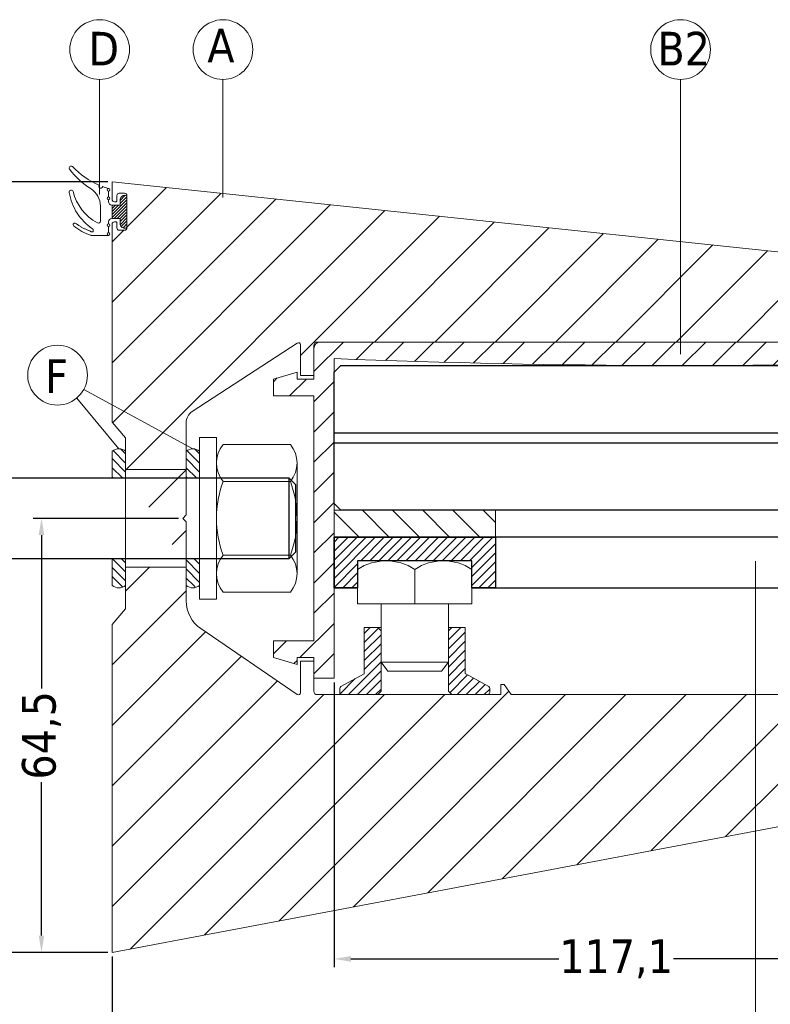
# Model space of a CAD drawing. Header units: millimetres. Extents: x 582 to 4940, y -30 to 2368.
# Tile 18 of 20: x 1356 to 1468, y 624 to 771. Entities that reach past the tile are written whole.
import ezdxf

# ---------------------------------------------------------------- set-up
doc = ezdxf.new("R2010")
doc.units = ezdxf.units.MM
doc.layers.get('0').update_dxf_attribs({"lineweight": 13})
for name, color, linetype, lineweight in [('DADO FLANGIATO M10', 33, 'Continuous', 9), ('FISSAGGIO M12', 213, 'Continuous', 9), ('GUARNIZIONI', 7, 'Continuous', 9), ('INDICATORI', 7, 'Continuous', 5), ('PENSILINA MAXI', 8, 'Continuous', 9), ('PLASTICA L GRANDE MAXI', 234, 'Continuous', 9), ('Quote', 5, 'Continuous', 9), ('SPESSORI 4 mm', 5, 'Continuous', 9), ('VITE M10X10', 183, 'Continuous', 9)]:
    doc.layers.add(name, color=color, linetype=linetype, lineweight=lineweight)
doc.layers.add('PLASTICA REGISTRO TRIANGOLARE MAXI', color=87, linetype='Continuous')
doc.layers.add('VETRO', color=140, linetype='Continuous')
doc.styles.get("Standard").update_dxf_attribs({"font": 'TAHOMA.TTF'})
doc.styles.add('STANDARD-Tahoma', font='TAHOMA.TTF')
doc.dimstyles.new('Annotativa millimetri', dxfattribs={"dimscale": 0, "dimtxt": 5, "dimasz": 2.5, "dimexe": 1.25, "dimexo": 0.625, "dimtad": 1, "dimtoh": 1, "dimdec": 1, "dimtxsty": 'Standard', "dimcen": 2.5, "dimclrd": 256, "dimclre": 256, "dimclrt": 7, "dimadec": 0, "dimazin": 0, "dimtfac": 1, "dimtdec": 1, "dimtmove": 0, "dimatfit": 3, "dimfxl": 1, "dimarcsym": 0})
pattern_1 = [(315, (649.654, 790.10105), (0.6735192, 0.6735192), [])]

# ---------------------------------------------------------------- blocks, each defined once
blk = doc.blocks.new('*D32')
at = {"layer": 'Defpoints', "color": 0}
for p in [(1520.14, 660.76), (1370.02, 632.17), (1520.14, 619.82)]:
    blk.add_point(p, dxfattribs=at)
at = {"layer": 'Quote', "lineweight": -2}
for p, q in [((1520.14, 660.14), (1520.14, 618.57)), ((1370.02, 631.55), (1370.02, 618.57)), ((1372.52, 619.82), (1436.57, 619.82)), ((1517.64, 619.82), (1453.6, 619.82))]:
    blk.add_line(p, q, dxfattribs=at)
at = {"layer": 'Quote'}
for points in [[(1372.52, 620.24), (1372.52, 619.41), (1370.02, 619.82)], [(1517.64, 619.41), (1517.64, 620.24), (1520.14, 619.82)]]:
    blk.add_solid(points, dxfattribs=at)
at = {"layer": 'Quote', "color": 7, "insert": (1445.08, 619.82), "char_height": 5, "attachment_point": 5}
blk.add_mtext('150,1', dxfattribs=at)
blk = doc.blocks.new('*D33')
at = {"layer": 'Defpoints', "color": 0}
for p in [(1403.02, 672.93), (1520.14, 660.76), (1403.02, 631.21)]:
    blk.add_point(p, dxfattribs=at)
at = {"layer": 'Quote', "lineweight": -2}
for p, q in [((1403.02, 672.3), (1403.02, 629.96)), ((1520.14, 660.14), (1520.14, 629.96)), ((1405.52, 631.21), (1436.45, 631.21)), ((1517.64, 631.21), (1453.48, 631.21))]:
    blk.add_line(p, q, dxfattribs=at)
at = {"layer": 'Quote'}
for points in [[(1405.52, 631.63), (1405.52, 630.79), (1403.02, 631.21)], [(1517.64, 630.79), (1517.64, 631.63), (1520.14, 631.21)]]:
    blk.add_solid(points, dxfattribs=at)
at = {"layer": 'Quote', "color": 7, "insert": (1444.97, 631.21), "char_height": 5, "attachment_point": 5}
blk.add_mtext('117,1', dxfattribs=at)
blk = doc.blocks.new('*D35')
at = {"layer": 'Defpoints', "color": 0}
for p in [(1359.51, 696.67), (1380.52, 696.67), (1370.02, 632.17)]:
    blk.add_point(p, dxfattribs=at)
at = {"layer": 'Quote', "lineweight": -2}
for p, q in [((1379.9, 696.67), (1358.26, 696.67)), ((1359.51, 694.17), (1359.51, 671.4)), ((1359.51, 634.67), (1359.51, 657.45)), ((1369.4, 632.17), (1358.26, 632.17))]:
    blk.add_line(p, q, dxfattribs=at)
at = {"layer": 'Quote'}
for points in [[(1359.93, 694.17), (1359.09, 694.17), (1359.51, 696.67)], [(1359.09, 634.67), (1359.93, 634.67), (1359.51, 632.17)]]:
    blk.add_solid(points, dxfattribs=at)
at = {"layer": 'Quote', "color": 7, "insert": (1359.51, 664.42), "char_height": 5, "attachment_point": 5, "rotation": 90}
blk.add_mtext('64,5', dxfattribs=at)
blk = doc.blocks.new('*D40')
at = {"layer": 'Defpoints', "color": 0}
for p in [(1370.02, 746.67), (1347.92, 632.17), (1370.02, 632.17)]:
    blk.add_point(p, dxfattribs=at)
at = {"layer": 'Quote', "lineweight": -2}
for p, q in [((1369.4, 746.67), (1346.67, 746.67)), ((1347.92, 744.17), (1347.92, 673.22)), ((1347.92, 634.67), (1347.92, 655.99)), ((1369.4, 632.17), (1346.67, 632.17))]:
    blk.add_line(p, q, dxfattribs=at)
at = {"layer": 'Quote'}
for points in [[(1348.34, 744.17), (1347.51, 744.17), (1347.92, 746.67)], [(1347.51, 634.67), (1348.34, 634.67), (1347.92, 632.17)]]:
    blk.add_solid(points, dxfattribs=at)
at = {"layer": 'Quote', "color": 7, "insert": (1347.92, 664.61), "char_height": 5, "attachment_point": 5, "rotation": 90}
blk.add_mtext('114,5', dxfattribs=at)

msp = doc.modelspace()

# ---------------------------------------------------------------- hatches: boundary and pattern name
h = msp.add_hatch()
h.set_pattern_fill('ANSI31', color=256, scale=2, style=0)
h.set_pattern_definition([(45, (1030.645, -5.7326), (-4.49013, 4.49013), [])])
edge = h.paths.add_edge_path()
edge.add_line((1372.02, 683.23), (1372.02, 689.42))
edge.add_line((1372.02, 708.64), (1372.02, 703.92))
edge.add_line((1381.02, 703.92), (1381.02, 710.86))
edge.add_arc((1383.02, 710.86), 2, 123.0879, 180, ccw=False)
edge.add_line((1381.93, 712.54), (1397.56, 722.72))
edge.add_arc((1397.72, 722.47), 0.3, 0, 123.0879, ccw=False)
edge.add_line((1398.02, 722.47), (1398.02, 717.87))
edge.add_line((1398.02, 717.87), (1400.02, 717.87))
edge.add_line((1400.02, 717.87), (1400.02, 722.37))
edge.add_arc((1400.52, 722.37), 0.5, 89.9999, 180, ccw=False)
edge.add_line((1400.52, 722.87), (1513.97, 722.87))
edge.add_arc((1513.97, 723.22), 0.35, 269.9999, 360)
edge.add_line((1514.32, 723.22), (1514.32, 723.47))
edge.add_arc((1514.22, 723.47), 0.1, 0, 90)
edge.add_line((1514.22, 723.57), (1513.42, 723.57))
edge.add_arc((1513.42, 723.92), 0.35, 180, 270, ccw=False)
edge.add_line((1513.07, 723.92), (1513.07, 724.72))
edge.add_arc((1513.42, 724.72), 0.35, 90, 180, ccw=False)
edge.add_line((1513.42, 725.07), (1518.22, 725.07))
edge.add_arc((1518.22, 724.72), 0.35, 0, 90, ccw=False)
edge.add_line((1518.57, 724.72), (1518.57, 723.92))
edge.add_arc((1518.22, 723.92), 0.35, 270, 360, ccw=False)
edge.add_line((1518.22, 723.57), (1517.42, 723.57))
edge.add_arc((1517.42, 723.47), 0.1, 90.0001, 179.9999)
edge.add_line((1517.32, 723.47), (1517.32, 723.22))
edge.add_arc((1517.67, 723.22), 0.35, 180, 270)
edge.add_line((1517.67, 722.87), (1519.43, 722.87))
edge.add_arc((1519.43, 723.37), 0.5, 270, 361)
edge.add_line((1519.93, 723.38), (1519.81, 730.05))
edge.add_arc((1518.81, 730.04), 1, 1, 84.3774)
edge.add_line((1518.91, 731.03), (1370.02, 746.67))
edge.add_line((1370.02, 746.67), (1370.02, 744.07))
edge.add_arc((1370.37, 744.07), 0.35, 180.0001, 269.9999)
edge.add_line((1370.37, 743.72), (1370.62, 743.72))
edge.add_arc((1370.62, 743.82), 0.1, 270, 360)
edge.add_line((1370.72, 743.82), (1370.72, 744.62))
edge.add_arc((1371.07, 744.62), 0.35, 90, 180, ccw=False)
edge.add_line((1371.07, 744.97), (1371.87, 744.97))
edge.add_arc((1371.87, 744.62), 0.35, 0, 90, ccw=False)
edge.add_line((1372.22, 744.62), (1372.22, 739.82))
edge.add_arc((1371.87, 739.82), 0.35, 270.0001, 359.9999, ccw=False)
edge.add_line((1371.87, 739.47), (1371.07, 739.47))
edge.add_arc((1371.07, 739.82), 0.35, 180.0001, 269.9999, ccw=False)
edge.add_line((1370.72, 739.82), (1370.72, 740.62))
edge.add_arc((1370.62, 740.62), 0.1, 0.0001, 89.9999)
edge.add_line((1370.62, 740.72), (1370.37, 740.72))
edge.add_arc((1370.37, 740.37), 0.35, 90.0001, 179.9999)
edge.add_line((1370.02, 740.37), (1370.02, 710.95))
edge.add_line((1370.02, 710.95), (1372.02, 708.64))
edge.add_line((1372.02, 683.23), (1370.02, 680.92))
edge.add_line((1370.02, 680.92), (1370.02, 632.17))
edge.add_line((1370.02, 632.17), (1504.47, 657.53))
edge.add_arc((1504.37, 658.03), 0.5, 280.6826, 360.0219)
edge.add_line((1504.87, 658.03), (1504.87, 659.66))
edge.add_arc((1505.17, 659.66), 0.3, 90.0543, 179.9457, ccw=False)
edge.add_line((1505.17, 659.96), (1509.67, 659.96))
edge.add_line((1509.67, 659.96), (1509.76, 659.95))
edge.add_line((1509.76, 659.95), (1510.38, 659.84))
edge.add_line((1510.38, 659.84), (1510.46, 659.84))
edge.add_line((1510.46, 659.84), (1511.47, 659.94))
edge.add_arc((1511.44, 660.24), 0.3, 275.7071, 360)
edge.add_line((1511.74, 660.24), (1511.74, 668.5))
edge.add_arc((1511.44, 668.5), 0.3, 0, 84.2929)
edge.add_line((1511.47, 668.8), (1510.46, 668.9))
edge.add_line((1510.46, 668.9), (1510.38, 668.9))
edge.add_line((1510.38, 668.9), (1509.78, 668.79))
edge.add_line((1509.78, 668.79), (1509.7, 668.78))
edge.add_line((1509.7, 668.78), (1505.17, 668.78))
edge.add_arc((1505.17, 669.08), 0.3, 180, 270, ccw=False)
edge.add_line((1504.87, 669.08), (1504.87, 670.39))
edge.add_line((1504.87, 670.39), (1504.82, 670.56))
edge.add_line((1504.82, 670.56), (1503.82, 671.97))
edge.add_line((1503.82, 671.97), (1503.32, 671.97))
edge.add_line((1503.32, 671.97), (1503.32, 670.47))
edge.add_line((1503.32, 670.47), (1478.32, 670.48))
edge.add_line((1478.32, 670.48), (1478.32, 671.97))
edge.add_line((1478.32, 671.97), (1477.82, 671.97))
edge.add_line((1477.82, 671.97), (1476.82, 670.47))
edge.add_line((1476.82, 670.47), (1429.38, 670.47))
edge.add_line((1429.38, 670.47), (1428.32, 671.97))
edge.add_line((1428.32, 671.97), (1427.82, 671.97))
edge.add_line((1427.82, 671.97), (1427.82, 670.47))
edge.add_line((1427.82, 670.47), (1400.52, 670.47))
edge.add_arc((1400.52, 670.97), 0.5, 180.0063, 270, ccw=False)
edge.add_line((1400.02, 670.97), (1400.02, 675.47))
edge.add_line((1400.02, 675.47), (1398.02, 675.47))
edge.add_line((1398.02, 675.47), (1398.02, 670.76))
edge.add_arc((1397.72, 670.76), 0.3, -124.2448, 0.0063, ccw=False)
edge.add_line((1397.56, 670.51), (1383.21, 680.28))
edge.add_arc((1386.02, 684.41), 5, 180, 235.7552, ccw=False)
edge.add_line((1381.02, 684.41), (1381.02, 689.42))
edge.add_line((1381.02, 703.92), (1372.02, 703.92))
edge.add_line((1381.02, 689.42), (1372.02, 689.42))
at = {"layer": 'DADO FLANGIATO M10'}
h = msp.add_hatch(dxfattribs=at)
h.set_pattern_fill('ANSI31', color=256, scale=0.3, style=0)
h.set_pattern_definition([(45, (1107.9939, 362.5409), (-0.6735192, 0.6735192), [])])
edge = h.paths.add_edge_path()
edge.add_line((1407.52, 673.58), (1404.02, 671.67))
edge.add_arc((1404.21, 671.4), 0.338, 124.8086, 180.7384)
edge.add_line((1403.87, 671.39), (1403.87, 670.8))
edge.add_arc((1404.19, 670.79), 0.318, 177.7104, 267.5151)
edge.add_line((1404.18, 670.47), (1409.52, 670.47))
edge.add_line((1409.52, 670.47), (1410.02, 670.97))
edge.add_line((1410.02, 670.97), (1410.02, 679.97))
edge.add_line((1410.02, 679.97), (1409.52, 680.47))
edge.add_line((1409.52, 680.47), (1407.52, 680.47))
edge.add_line((1407.52, 680.47), (1407.52, 673.58))
edge = h.paths.add_edge_path()
edge.add_line((1422.52, 673.6), (1422.52, 680.47))
edge.add_line((1422.52, 680.47), (1420.52, 680.47))
edge.add_line((1420.52, 680.47), (1420.02, 679.97))
edge.add_line((1420.02, 679.97), (1420.02, 670.97))
edge.add_line((1420.02, 670.97), (1420.52, 670.47))
edge.add_line((1420.52, 670.47), (1425.87, 670.47))
edge.add_arc((1425.85, 670.79), 0.318, 272.4849, 362.2896)
edge.add_line((1426.17, 670.8), (1426.17, 671.39))
edge.add_arc((1425.83, 671.4), 0.338, 359.2614, 415.1915)
edge.add_line((1426.03, 671.67), (1422.52, 673.6))
at = {"layer": 'GUARNIZIONI'}
h = msp.add_hatch(dxfattribs=at)
h.set_pattern_fill('ANSI31', color=256, scale=0.1, angle=180, style=0, pattern_type=2)
h.set_pattern_definition([(225, (1417.5555, 862.08758), (-0.2245064, 0.2245064), [])])
h.paths.add_polyline_path([(1370.02, 741.22), (1370.02, 743.22), (1371.22, 743.22), (1371.22, 743.97), (1371.22, 743.99), (1371.22, 744), (1371.23, 744.02), (1371.23, 744.04), (1371.23, 744.05), (1371.23, 744.07), (1371.23, 744.08), (1371.24, 744.1), (1371.24, 744.12), (1371.24, 744.13), (1371.25, 744.15), (1371.25, 744.17), (1371.26, 744.18), (1371.26, 744.2), (1371.27, 744.21), (1371.27, 744.23), (1371.28, 744.25), (1371.29, 744.26), (1371.29, 744.28), (1371.3, 744.29), (1371.31, 744.31), (1371.32, 744.33), (1371.33, 744.34), (1371.34, 744.36), (1371.35, 744.37), (1371.36, 744.39), (1371.37, 744.4), (1371.38, 744.41), (1371.39, 744.43), (1371.4, 744.44), (1371.42, 744.45), (1371.43, 744.47), (1371.44, 744.48), (1371.46, 744.49), (1371.47, 744.5), (1371.48, 744.52), (1371.5, 744.53), (1371.51, 744.54), (1371.53, 744.55), (1371.54, 744.56), (1371.56, 744.57), (1371.57, 744.58), (1371.59, 744.59), (1371.6, 744.59), (1371.62, 744.6), (1371.63, 744.61), (1371.65, 744.62), (1371.67, 744.62), (1371.68, 744.63), (1371.7, 744.64), (1371.71, 744.64), (1371.73, 744.65), (1371.75, 744.65), (1371.76, 744.65), (1371.78, 744.66), (1371.8, 744.66), (1371.81, 744.66), (1371.83, 744.67), (1371.84, 744.67), (1371.86, 744.67), (1371.88, 744.67), (1371.89, 744.67), (1371.91, 744.67), (1371.92, 744.67), (1371.93, 744.67), (1371.94, 744.67), (1371.94, 744.67), (1371.95, 744.67), (1371.96, 744.67), (1371.96, 744.67), (1371.97, 744.67), (1371.98, 744.67), (1371.99, 744.67), (1371.99, 744.66), (1372, 744.66), (1372.01, 744.66), (1372.01, 744.66), (1372.02, 744.66), (1372.03, 744.65), (1372.03, 744.65), (1372.04, 744.65), (1372.05, 744.65), (1372.05, 744.64), (1372.06, 744.64), (1372.07, 744.64), (1372.07, 744.63), (1372.08, 744.63), (1372.09, 744.62), (1372.09, 744.62), (1372.1, 744.61), (1372.11, 744.61), (1372.11, 744.61), (1372.12, 744.6), (1372.12, 744.6), (1372.13, 744.59), (1372.14, 744.58), (1372.14, 744.58), (1372.15, 744.57), (1372.15, 744.57), (1372.16, 744.56), (1372.16, 744.56), (1372.17, 744.55), (1372.17, 744.54), (1372.17, 744.54), (1372.18, 744.53), (1372.18, 744.52), (1372.19, 744.52), (1372.19, 744.51), (1372.19, 744.5), (1372.2, 744.5), (1372.2, 744.49), (1372.2, 744.48), (1372.21, 744.48), (1372.21, 744.47), (1372.21, 744.46), (1372.21, 744.46), (1372.21, 744.45), (1372.22, 744.44), (1372.22, 744.43), (1372.22, 744.43), (1372.22, 744.42), (1372.22, 744.41), (1372.22, 744.41), (1372.22, 744.4), (1372.22, 744.39), (1372.22, 744.39), (1372.22, 744.38), (1372.22, 744.37), (1372.22, 740.07), (1372.22, 740.07), (1372.22, 740.06), (1372.22, 740.05), (1372.22, 740.05), (1372.22, 740.04), (1372.22, 740.03), (1372.22, 740.02), (1372.22, 740.02), (1372.22, 740.01), (1372.22, 740), (1372.21, 740), (1372.21, 739.99), (1372.21, 739.98), (1372.21, 739.98), (1372.21, 739.97), (1372.2, 739.96), (1372.2, 739.96), (1372.2, 739.95), (1372.19, 739.94), (1372.19, 739.93), (1372.19, 739.93), (1372.18, 739.92), (1372.18, 739.91), (1372.17, 739.91), (1372.17, 739.9), (1372.17, 739.9), (1372.16, 739.89), (1372.16, 739.88), (1372.15, 739.88), (1372.15, 739.87), (1372.14, 739.87), (1372.14, 739.86), (1372.13, 739.86), (1372.12, 739.85), (1372.12, 739.84), (1372.11, 739.84), (1372.11, 739.83), (1372.1, 739.83), (1372.09, 739.83), (1372.09, 739.82), (1372.08, 739.82), (1372.07, 739.81), (1372.07, 739.81), (1372.06, 739.81), (1372.05, 739.8), (1372.05, 739.8), (1372.04, 739.8), (1372.03, 739.79), (1372.03, 739.79), (1372.02, 739.79), (1372.01, 739.79), (1372.01, 739.78), (1372, 739.78), (1371.99, 739.78), (1371.99, 739.78), (1371.98, 739.78), (1371.97, 739.78), (1371.96, 739.78), (1371.96, 739.77), (1371.95, 739.77), (1371.94, 739.77), (1371.94, 739.77), (1371.93, 739.77), (1371.92, 739.77), (1371.91, 739.77), (1371.89, 739.77), (1371.88, 739.77), (1371.86, 739.78), (1371.84, 739.78), (1371.83, 739.78), (1371.81, 739.78), (1371.8, 739.78), (1371.78, 739.79), (1371.76, 739.79), (1371.75, 739.8), (1371.73, 739.8), (1371.71, 739.8), (1371.7, 739.81), (1371.68, 739.82), (1371.67, 739.82), (1371.65, 739.83), (1371.63, 739.84), (1371.62, 739.84), (1371.6, 739.85), (1371.59, 739.86), (1371.57, 739.87), (1371.56, 739.88), (1371.54, 739.89), (1371.53, 739.9), (1371.51, 739.91), (1371.5, 739.92), (1371.48, 739.93), (1371.47, 739.94), (1371.46, 739.95), (1371.44, 739.97), (1371.43, 739.98), (1371.42, 739.99), (1371.4, 740), (1371.39, 740.02), (1371.38, 740.03), (1371.37, 740.05), (1371.36, 740.06), (1371.35, 740.07), (1371.34, 740.09), (1371.33, 740.1), (1371.32, 740.12), (1371.31, 740.14), (1371.3, 740.15), (1371.29, 740.17), (1371.29, 740.18), (1371.28, 740.2), (1371.27, 740.21), (1371.27, 740.23), (1371.26, 740.25), (1371.26, 740.26), (1371.25, 740.28), (1371.25, 740.3), (1371.24, 740.31), (1371.24, 740.33), (1371.24, 740.35), (1371.23, 740.36), (1371.23, 740.38), (1371.23, 740.39), (1371.23, 740.41), (1371.23, 740.43), (1371.22, 740.44), (1371.22, 740.46), (1371.22, 740.47), (1371.22, 741.22)], flags=0)
h = msp.add_hatch(dxfattribs=at)
h.set_pattern_fill('ANSI31', color=256, scale=0.3, angle=270, style=0)
h.set_pattern_definition(pattern_1)
h.paths.add_polyline_path([(1370.02, 706.67, -0.327803), (1372.02, 706.67), (1372.02, 702.67), (1370.02, 702.67)])
h.paths.add_polyline_path([(1370.02, 686.67, 0.327803), (1372.02, 686.67), (1372.02, 690.67), (1370.02, 690.67)], flags=16)
h.paths.add_polyline_path([(1370.02, 690.67), (1372.02, 690.67), (1372.02, 686.67, -0.327803), (1370.02, 686.67)])
h = msp.add_hatch(dxfattribs=at)
h.set_pattern_fill('ANSI31', color=256, scale=0.3, angle=270, style=0)
h.set_pattern_definition([(315, (660.6543, 790.10105), (0.6735192, 0.6735192), [])])
h.paths.add_polyline_path([(1381.02, 706.67, -0.327803), (1383.02, 706.67), (1383.02, 702.67), (1381.02, 702.67)])
h.paths.add_polyline_path([(1381.02, 686.67, 0.327803), (1383.02, 686.67), (1383.02, 690.67), (1381.02, 690.67)], flags=16)
h.paths.add_polyline_path([(1381.02, 690.67), (1383.02, 690.67), (1383.02, 686.67, -0.327803), (1381.02, 686.67)])
h = msp.add_hatch(dxfattribs=at)
h.set_pattern_fill('ANSI31', color=256, scale=0.3, angle=270, style=0)
h.set_pattern_definition(pattern_1)
edge = h.paths.add_edge_path()
edge.add_arc((1371.02, 688.04), 1.69, 233.7014, 306.2986, ccw=False)
edge.add_line((1370.02, 686.67), (1370.02, 690.67))
edge.add_line((1370.02, 690.67), (1372.02, 690.67))
edge.add_line((1372.02, 690.67), (1372.02, 686.67))
h = msp.add_hatch(dxfattribs=at)
h.set_pattern_fill('ANSI31', color=256, scale=0.3, angle=270, style=0)
h.set_pattern_definition(pattern_1)
edge = h.paths.add_edge_path()
edge.add_arc((1382.02, 688.04), 1.69, 233.7014, 306.2986, ccw=False)
edge.add_line((1381.02, 686.67), (1381.02, 690.67))
edge.add_line((1381.02, 690.67), (1383.02, 690.67))
edge.add_line((1383.02, 690.67), (1383.02, 686.67))
at = {"layer": 'PLASTICA L GRANDE MAXI'}
h = msp.add_hatch(dxfattribs=at)
h.set_pattern_fill('ANSI31', color=256, style=0)
h.set_pattern_definition([(45, (985.4972, 627.2436), (-2.245064, 2.245064), [])])
edge = h.paths.add_edge_path()
edge.add_arc((1455.92, 2077.14), 1357.76, 267.76718, 271.97323)
edge.add_line((1502.67, 720.18), (1510.72, 720.18))
edge.add_line((1510.72, 720.18), (1510.72, 720.18))
edge.add_arc((1510.72, 720.48), 0.3, 270, 360)
edge.add_line((1511.02, 720.48), (1511.02, 720.48))
edge.add_line((1511.02, 720.48), (1511.02, 722.87))
edge.add_line((1511.02, 722.87), (1401.02, 722.87))
edge.add_arc((1401.02, 721.87), 1, 90, 180)
edge.add_line((1400.02, 721.87), (1400.02, 720.53))
edge.add_line((1400.02, 720.53), (1400.02, 717.37))
edge.add_line((1400.02, 717.37), (1397.52, 717.37))
edge.add_line((1397.52, 717.37), (1397.52, 718.37))
edge.add_line((1397.52, 718.37), (1394.02, 717.37))
edge.add_line((1394.02, 717.37), (1394.02, 714.87))
edge.add_line((1394.02, 714.87), (1400.02, 714.87))
edge.add_line((1400.02, 714.87), (1400.02, 678.47))
edge.add_line((1400.02, 678.47), (1394.02, 678.47))
edge.add_line((1394.02, 678.47), (1394.02, 675.97))
edge.add_line((1394.02, 675.97), (1397.52, 674.97))
edge.add_line((1397.52, 674.97), (1397.52, 675.97))
edge.add_line((1397.52, 675.97), (1400.02, 675.97))
edge.add_line((1400.02, 675.97), (1400.02, 672.93))
edge.add_line((1400.02, 672.93), (1403.02, 672.93))
edge.add_line((1403.02, 672.93), (1403.02, 720.4))
at = {"layer": 'PLASTICA REGISTRO TRIANGOLARE MAXI'}
h = msp.add_hatch(dxfattribs=at)
h.set_pattern_fill('ANSI31', color=256, scale=0.3, style=0)
h.paths.add_polyline_path([(1406.52, 686.36), (1403.02, 686.36), (1403.02, 693.86), (1427.02, 693.86), (1427.02, 686.36), (1423.52, 686.36), (1423.52, 690.36), (1406.52, 690.36)])
at = {"layer": 'SPESSORI 4 mm'}
h = msp.add_hatch(dxfattribs=at)
h.set_pattern_fill('ANSI31', color=256, angle=90, style=0)
h.set_pattern_definition([(135, (1890.453, 650.1795), (-2.245064, -2.245064), [])])
h.paths.add_polyline_path([(1403.02, 693.86), (1403.02, 697.86), (1427.02, 697.86), (1427.02, 693.86), (1406.02, 693.86)])

# ---------------------------------------------------------------- linework, layer by layer
for p, q in [((1368.16, 761.88), (1368.16, 744.81)), ((1386.5, 761.88), (1386.5, 744.35)), ((1454.55, 761.88), (1454.55, 721.04)), ((1365.8, 715.82), (1382.02, 707)), ((1371.02, 707), (1364.75, 714.53)), ((1465.7, 607.94), (1465.7, 690.33))]:
    msp.add_line(p, q)
at = {"layer": 'DADO FLANGIATO M10'}
for p, q in [((1409.52, 680.47), (1410.02, 680.47)), ((1420.52, 680.47), (1420.02, 680.47)), ((1420.52, 670.47), (1409.52, 670.47))]:
    msp.add_line(p, q, dxfattribs=at)
for points in [[(1407.52, 673.58), (1404.02, 671.67, 0.249003), (1403.87, 671.39), (1403.87, 670.8, 0.413215), (1404.18, 670.47), (1409.52, 670.47), (1410.02, 670.97), (1410.02, 679.97), (1409.52, 680.47), (1407.52, 680.47)], [(1422.52, 673.6), (1422.52, 680.47), (1420.52, 680.47), (1420.02, 679.97), (1420.02, 670.97), (1420.52, 670.47), (1425.87, 670.47, 0.413216), (1426.17, 670.8), (1426.17, 671.39, 0.249004), (1426.03, 671.67)]]:
    msp.add_lwpolyline(points, format="xyb", close=True, dxfattribs=at)
at = {"layer": 'FISSAGGIO M12'}
for p, q in [((1396.52, 707.64), (1386.52, 707.64)), ((1385.52, 704.9), (1385.52, 688.45)), ((1397.52, 688.45), (1397.52, 704.9)), ((1386.52, 702.16), (1396.52, 702.16)), ((1386.52, 691.19), (1396.52, 691.19)), ((1386.52, 685.7), (1396.52, 685.7))]:
    msp.add_line(p, q, dxfattribs=at)
at = {"layer": 'FISSAGGIO M12', "elevation": -407.66}
msp.add_lwpolyline([(1383.02, 708.67), (1385.52, 708.67), (1385.52, 684.67), (1383.02, 684.67)], close=True, dxfattribs=at)
at = {"layer": 'FISSAGGIO M12', "linetype": 'ByBlock', "lineweight": -2, "elevation": -407.66}
for points in [[(1258.32, 702.67), (1396.32, 702.67)], [(1396.32, 690.67), (1258.32, 690.67)]]:
    msp.add_lwpolyline(points, dxfattribs=at)
at = {"layer": 'FISSAGGIO M12', "linetype": 'ByBlock', "lineweight": -2}
msp.add_lwpolyline([(1397.32, 701.67), (1396.32, 702.67), (1396.32, 690.67), (1397.32, 691.67)], close=True, dxfattribs=at)
at = {"layer": 'FISSAGGIO M12'}
for centre, radius, start, end in [((1389.78, 704.9, -407.66), 4.26, 139.932, 220.068), ((1393.26, 704.9, -407.66), 4.26, 319.932, 40.068), ((1401.07, 696.67, -407.66), 15.54, 159.3345, 200.6655), ((1381.98, 696.67, -407.66), 15.54, 339.3345, 20.6655), ((1389.78, 688.45, -407.66), 4.26, 139.932, 220.068), ((1393.26, 688.45, -407.66), 4.26, 319.932, 40.068)]:
    msp.add_arc(centre, radius, start, end, dxfattribs=at)
at = {"layer": 'GUARNIZIONI'}
for points in [[(1369.52, 745.68, -0.019793), (1368.62, 745.97, -1.249428), (1368.08, 746.19, -0.100892), (1364.14, 748.93, 0.948964), (1363.69, 748.54, 0.086545), (1366.88, 745.62, -0.25605), (1368.27, 743.09), (1368.27, 743.09), (1368.27, 740.82, -0.570725), (1367.82, 740.56, -0.207461), (1364.22, 745.22, 0.957196), (1363.63, 745.09, 0.209102), (1367.11, 739.71, -0.251604), (1367.22, 739.5), (1367.22, 739.32, -0.40996), (1367.12, 739.22), (1367.12, 739.22), (1366.92, 739.22), (1366.92, 739.22, -0.255513), (1366.84, 739.27, 0.161143), (1366.72, 739.37), (1366.62, 739.4), (1366.51, 739.45), (1366.41, 739.49), (1366.3, 739.53), (1366.2, 739.57), (1366.1, 739.62), (1366, 739.67), (1365.9, 739.71), (1365.8, 739.76), (1365.7, 739.81), (1365.61, 739.86), (1365.52, 739.9), (1365.43, 739.95), (1365.34, 740.01), (1365.25, 740.06), (1365.17, 740.11), (1365.09, 740.16), (1365, 740.21), (1364.93, 740.27), (1364.85, 740.32), (1364.77, 740.38), (1364.7, 740.43), (1364.63, 740.49, 0.995684), (1364.32, 740.1, 0.095029), (1366.83, 738.74, 0.076834), (1366.92, 738.72), (1369.47, 738.72)], [(1369.47, 744.02), (1369.47, 743.72, 0.414214), (1369.97, 743.22), (1370.02, 743.22), (1370.02, 741.22), (1369.97, 741.22, 0.414214), (1369.47, 740.72), (1369.47, 740.42)]]:
    msp.add_lwpolyline(points, format="xyb", dxfattribs=at)
for points in [[(1369.47, 745.29), (1369.47, 744.42)], [(1369.47, 740.02), (1369.47, 739.12)]]:
    msp.add_lwpolyline(points, dxfattribs=at)
at = {"layer": 'GUARNIZIONI', "linetype": 'Continuous'}
msp.add_lwpolyline([(1371.92, 739.77, -0.414214), (1371.22, 740.47), (1371.22, 740.47), (1371.22, 741.22), (1370.02, 741.22), (1370.02, 743.22), (1371.22, 743.22), (1371.22, 743.97), (1371.22, 743.97, -0.414214), (1371.92, 744.67, -0.414213), (1372.22, 744.37), (1372.22, 740.07, -0.414214), (1371.92, 739.77)], format="xyb", dxfattribs=at)
at = {"layer": 'GUARNIZIONI', "color": 0, "elevation": -407.66}
for points in [[(1372.02, 706.67, 0.327803), (1370.02, 706.67), (1370.02, 702.67), (1372.02, 702.67), (1372.02, 706.67)], [(1383.02, 706.67, 0.327803), (1381.02, 706.67), (1381.02, 702.67), (1383.02, 702.67), (1383.02, 706.67)], [(1372.02, 686.67, -0.327803), (1370.02, 686.67), (1370.02, 690.67), (1372.02, 690.67), (1372.02, 686.67)], [(1383.02, 686.67, -0.327803), (1381.02, 686.67), (1381.02, 690.67), (1383.02, 690.67), (1383.02, 686.67)]]:
    msp.add_lwpolyline(points, format="xyb", dxfattribs=at)
at = {"layer": 'GUARNIZIONI'}
for centre in [(1369.47, 745.49), (1369.47, 744.22), (1369.47, 740.22), (1369.47, 738.92)]:
    msp.add_circle(centre, 0.2, dxfattribs=at)
at = {"layer": 'INDICATORI', "color": 0}
for centre in [(1368.16, 766.32), (1386.5, 766.32), (1454.55, 766.32), (1361.9, 717.94)]:
    msp.add_circle(centre, 4.44, dxfattribs=at)
at = {"layer": 'PENSILINA MAXI'}
for p, q in [((1372.02, 708.64, -815.33), (1372.02, 703.92, -407.66)), ((1381.02, 703.92), (1372.02, 703.92)), ((1381.02, 703.92, -407.66), (1372.02, 703.92, -407.66)), ((1381.02, 689.42), (1372.02, 689.42)), ((1381.02, 689.42, -407.66), (1372.02, 689.42, -407.66)), ((1372.02, 683.23, -815.33), (1372.02, 689.42, -407.66))]:
    msp.add_line(p, q, dxfattribs=at)
for points in [[(1518.91, 731.03), (1370.02, 746.67), (1370.02, 744.07, 0.414213), (1370.37, 743.72), (1370.62, 743.72, 0.414213), (1370.72, 743.82), (1370.72, 744.62, -0.414213), (1371.07, 744.97), (1371.87, 744.97, -0.414213), (1372.22, 744.62), (1372.22, 739.82, -0.414213), (1371.87, 739.47), (1371.07, 739.47, -0.414213), (1370.72, 739.82), (1370.72, 740.62, 0.414213), (1370.62, 740.72), (1370.37, 740.72, 0.414213), (1370.02, 740.37), (1370.02, 710.95), (1372.02, 708.64), (1372.02, 683.23), (1370.02, 680.92), (1370.02, 632.17), (1504.47, 657.53, 0.360709)], [(1518.91, 731.03), (1370.02, 746.67), (1370.02, 744.07, 0.414213), (1370.37, 743.72), (1370.62, 743.72, 0.414213), (1370.72, 743.82), (1370.72, 744.62, -0.414213), (1371.07, 744.97), (1371.87, 744.97, -0.414213), (1372.22, 744.62), (1372.22, 739.82, -0.414213), (1371.87, 739.47), (1371.07, 739.47, -0.414213), (1370.72, 739.82), (1370.72, 740.62, 0.414213), (1370.62, 740.72), (1370.37, 740.72, 0.414213), (1370.02, 740.37), (1370.02, 710.95), (1372.02, 708.64)], [(1476.82, 670.47), (1429.38, 670.47), (1428.32, 671.97), (1427.82, 671.97), (1427.82, 670.47), (1400.52, 670.47, -0.414181), (1400.02, 670.97), (1400.02, 675.47), (1398.02, 675.47), (1398.02, 670.76, -0.602353), (1397.56, 670.51), (1383.21, 680.28, -0.248194), (1381.02, 684.41), (1381.02, 696.17), (1380.52, 696.67), (1381.02, 697.17), (1381.02, 710.86, -0.253559), (1381.93, 712.54), (1397.56, 722.72, -0.595457), (1398.02, 722.47), (1398.02, 717.87), (1400.02, 717.87), (1400.02, 722.37, -0.414214), (1400.52, 722.87), (1513.97, 722.87, 0.414214)], [(1381.02, 703.92), (1381.02, 710.86, -0.253559), (1381.93, 712.54), (1397.56, 722.72, -0.595457), (1398.02, 722.47), (1398.02, 717.87), (1400.02, 717.87), (1400.02, 722.37, -0.414214), (1400.52, 722.87), (1513.97, 722.87, 0.414214)], [(1476.82, 670.47), (1429.38, 670.47), (1428.32, 671.97), (1427.82, 671.97), (1427.82, 670.47), (1400.52, 670.47, -0.414181), (1400.02, 670.97), (1400.02, 675.47), (1398.02, 675.47), (1398.02, 670.76, -0.602353), (1397.56, 670.51), (1383.21, 680.28, -0.248194), (1381.02, 684.41), (1381.02, 689.42), (1381.02, 689.42)], [(1372.02, 683.23), (1370.02, 680.92), (1370.02, 632.17), (1504.47, 657.53, 0.360709)]]:
    msp.add_lwpolyline(points, format="xyb", dxfattribs=at)
at = {"layer": 'PLASTICA L GRANDE MAXI', "elevation": -407.66}
for points in [[(1511.02, 722.87), (1401.02, 722.87, 0.414214), (1400.02, 721.87), (1400.02, 720.53), (1400.02, 717.37), (1397.52, 717.37), (1397.52, 718.37), (1394.02, 717.37), (1394.02, 714.87), (1400.02, 714.87), (1400.02, 678.47), (1394.02, 678.47), (1394.02, 675.97), (1397.52, 674.97), (1397.52, 675.97), (1400.02, 675.97), (1400.02, 672.93), (1403.02, 672.93), (1403.02, 720.4)], [(1403.02, 720.4, 0.018354), (1502.67, 720.18)]]:
    msp.add_lwpolyline(points, format="xyb", dxfattribs=at)
at = {"layer": 'PLASTICA REGISTRO TRIANGOLARE MAXI'}
msp.add_lwpolyline([(1406.52, 686.36), (1403.02, 686.36), (1403.02, 693.86), (1427.02, 693.86), (1427.02, 686.36), (1423.52, 686.36), (1423.52, 690.36), (1406.52, 690.36)], close=True, dxfattribs=at)
msp.add_lwpolyline([(1423.52, 686.36), (1504.52, 686.36), (1504.52, 693.86), (1403.02, 693.86), (1403.02, 686.36), (1406.52, 686.36)], dxfattribs=at)
at = {"layer": 'SPESSORI 4 mm', "elevation": -407.66}
msp.add_lwpolyline([(1403.02, 693.86), (1403.02, 697.86), (1427.02, 697.86), (1427.02, 693.86)], close=True, dxfattribs=at)
at = {"layer": 'VETRO'}
for p, q in [((1403.02, 709.36), (1576.68, 709.36)), ((1403.02, 707.87), (1576.68, 707.87))]:
    msp.add_line(p, q, dxfattribs=at)
at = {"layer": 'VETRO', "elevation": -407.66}
msp.add_lwpolyline([(1576.68, 697.86), (1404.02, 697.86), (1403.02, 698.86), (1403.02, 718.38), (1404.02, 719.38), (1576.68, 719.38)], dxfattribs=at)
at = {"layer": 'VITE M10X10'}
for p, q in [((1415.02, 689.08), (1415.02, 683.96)), ((1410.02, 683.96), (1420.02, 683.96)), ((1410.02, 675.29), (1420.02, 675.29))]:
    msp.add_line(p, q, dxfattribs=at)
msp.add_lwpolyline([(1410.02, 675.29), (1411.02, 673.96), (1419.02, 673.96), (1420.02, 675.29), (1420.02, 683.96), (1423.52, 683.96), (1423.52, 690.36), (1406.52, 690.36), (1406.52, 683.96), (1410.02, 683.96)], close=True, dxfattribs=at)
for centre in [(1410.77, 682.66, -407.66), (1419.27, 682.66, -407.66)]:
    msp.add_arc(centre, 7.7, 56.5023, 123.4977, dxfattribs=at)

# ---------------------------------------------------------------- texts
at = {"layer": 'INDICATORI', "color": 0, "char_height": 5, "width": 4.1965, "style": 'STANDARD-Tahoma'}
for s, insert, attachment_point in [('D', (1366.5, 768.96), 1), ('A', (1384.18, 769.43), 1), ('B2', (1451.12, 768.96), 1), ('F', (1360.05, 715.3), 7)]:
    msp.add_mtext(s, dxfattribs=dict(at, insert=insert, attachment_point=attachment_point))

# ---------------------------------------------------------------- dimensions: what is measured, and where the dimension line sits
at = {"layer": 'Quote'}
dim = msp.add_linear_dim(base=(1347.92, 632.17), p1=(1370.02, 746.67), p2=(1370.02, 632.17), angle=90, dimstyle='Annotativa millimetri', override={"dimscale": 1, "dimtad": 0, "dimlfac": 1, "dimtxsty": 'Standard', "dimsah": 1, "dimtolj": 0}, dxfattribs=at)
dim.commit()
dim.dimension.update_dxf_attribs({"geometry": '*D40', "text_midpoint": (1347.92, 664.61), "dimtype": 160})
dim = msp.add_linear_dim(base=(1359.51, 696.67), p1=(1370.02, 632.17), p2=(1380.52, 696.67), angle=90, dimstyle='Annotativa millimetri', override={"dimscale": 1, "dimtad": 0, "dimlfac": 1, "dimtxsty": 'Standard', "dimsah": 1, "dimtolj": 0}, dxfattribs=at)
dim.commit()
dim.dimension.update_dxf_attribs({"geometry": '*D35', "text_midpoint": (1359.51, 664.42)})
dim = msp.add_linear_dim(base=(1403.02, 631.21), p1=(1520.14, 660.76), p2=(1403.02, 672.93, -407.66), dimstyle='Annotativa millimetri', override={"dimscale": 1, "dimtad": 0, "dimlfac": 1, "dimtxsty": 'Standard', "dimsah": 1, "dimtolj": 0}, dxfattribs=at)
dim.commit()
dim.dimension.update_dxf_attribs({"geometry": '*D33', "text_midpoint": (1444.97, 631.21), "dimtype": 160})
dim = msp.add_linear_dim(base=(1520.14, 619.82), p1=(1370.02, 632.17), p2=(1520.14, 660.76), dimstyle='Annotativa millimetri', override={"dimscale": 1, "dimtad": 0, "dimlfac": 1, "dimtxsty": 'Standard', "dimsah": 1, "dimtolj": 0}, dxfattribs=at)
dim.commit()
dim.dimension.update_dxf_attribs({"geometry": '*D32', "text_midpoint": (1445.08, 619.82)})

doc.saveas('drawing.dxf')
